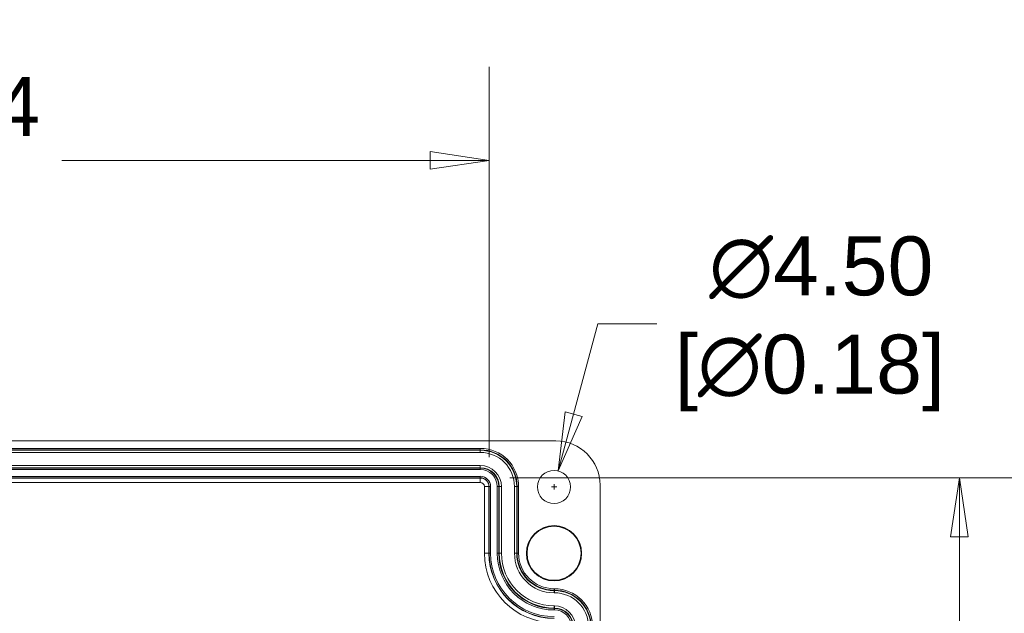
# Model space of a CAD drawing. Header units: millimetres. Extents: x 23 to 1094, y 23 to 840.
# Tile 27 of 44: x 592 to 726, y 448 to 529. Entities that reach past the tile are written whole.
import ezdxf

# ---------------------------------------------------------------- set-up
doc = ezdxf.new("R2010")
doc.units = ezdxf.units.MM
doc.header["$LTSCALE"] = 4
for name, color, linetype, lineweight in [('Dimension (ANSI)', 7, 'Continuous', 9), ('Visible (ANSI)', 7, 'Continuous', 9), ('Visible Narrow (ANSI)', 7, 'Continuous', 9)]:
    doc.layers.add(name, color=color, linetype=linetype, lineweight=lineweight)
doc.styles.add('Note Text (ANSI)', font='arial.ttf')
doc.dimstyles.new('Default - mm (ANSI)', dxfattribs={"dimscale": 4, "dimtxt": 2, "dimasz": 2, "dimexe": 3.175, "dimexo": 1, "dimgap": 0.8, "dimtad": 0, "dimtih": 1, "dimtoh": 1, "dimrnd": 1e-08, "dimzin": 4, "dimdsep": 46, "dimtxsty": 'Note Text (ANSI)', "dimblk": 'Filled-1', "dimcen": 0.09, "dimdle": 10, "dimclrd": 256, "dimclre": 256, "dimclrt": 256, "dimadec": 1, "dimazin": 0, "dimtfac": 1.524, "dimtofl": 0, "dimtmove": 0, "dimatfit": 3, "dimfxl": 1, "dimtolj": 1, "dimtzin": 0, "dimlwd": -1, "dimlwe": -1, "dimarcsym": 0})

# ---------------------------------------------------------------- blocks, each defined once
blk = doc.blocks.new('Filled-1')
at = {"color": 0}
for p, q in [((0, 0), (-1, 0.15)), ((-1, 0.15), (-1, -0.15)), ((-1, 0), (0, 0)), ((-1, -0.15), (0, 0))]:
    blk.add_line(p, q, dxfattribs=at)
at = {"color": 0, "flags": 128}
blk.add_lwpolyline([(-1, -0.15), (0, 0), (-1, 0.15), (-1, -0.15)], dxfattribs=at)
at = {"color": 0}
blk.add_solid([(-1, -0.15), (0, 0), (-1, 0.15), (-1, -0.15)], dxfattribs=at)
blk = doc.blocks.new('*D22')
at = {"layer": 'Defpoints', "color": 0, "transparency": 16777216}
for p in [(654.77, 466.73), (655.77, 330.24), (719.77, 330.24)]:
    blk.add_point(p, dxfattribs=at)
at = {"layer": 'Dimension (ANSI)', "transparency": 16777216}
for p, q in [((658.77, 466.73), (732.47, 466.73)), ((719.77, 458.73), (719.77, 398.45)), ((719.77, 338.24), (719.77, 367.22)), ((659.77, 330.24), (732.47, 330.24))]:
    blk.add_line(p, q, dxfattribs=at)
at = {"layer": 'Dimension (ANSI)', "transparency": 16777216, "xscale": 8, "yscale": 8, "zscale": 8}
for p, rotation in [((719.77, 466.73), 90), ((719.77, 330.24), 270)]:
    blk.add_blockref('Filled-1', p, dxfattribs=dict(at, rotation=rotation))
at = {"layer": 'Dimension (ANSI)', "transparency": 16777216, "char_height": 8, "attachment_point": 5, "style": 'Note Text (ANSI)'}
for s, insert in [('\\A1; 136.49', (719.77, 390.13)), ('\\A1;[5.37]', (719.77, 374.51))]:
    blk.add_mtext(s, dxfattribs=dict(at, insert=insert))
blk = doc.blocks.new('*D23')
at = {"layer": 'Defpoints', "color": 0, "transparency": 16777216}
for p in [(453.52, 509.82), (655.97, 465.54), (453.52, 456.49)]:
    blk.add_point(p, dxfattribs=at)
at = {"layer": 'Dimension (ANSI)', "transparency": 16777216}
for p, q in [((453.52, 460.49), (453.52, 522.52)), ((655.97, 469.54), (655.97, 522.52)), ((461.52, 509.82), (554.83, 509.82)), ((647.97, 509.82), (597.98, 509.82))]:
    blk.add_line(p, q, dxfattribs=at)
at = {"layer": 'Dimension (ANSI)', "transparency": 16777216, "xscale": 8, "yscale": 8, "zscale": 8, "rotation": 180}
blk.add_blockref('Filled-1', (453.52, 509.82), dxfattribs=at)
at = {"layer": 'Dimension (ANSI)', "transparency": 16777216, "xscale": 8, "yscale": 8, "zscale": 8}
blk.add_blockref('Filled-1', (655.97, 509.82), dxfattribs=at)
at = {"layer": 'Dimension (ANSI)', "transparency": 16777216, "char_height": 8, "attachment_point": 5, "style": 'Note Text (ANSI)'}
for s, insert in [('\\A1; 202.44', (576.4, 517.1)), ('\\A1;[7.97]', (576.4, 501.49))]:
    blk.add_mtext(s, dxfattribs=dict(at, insert=insert))
blk = doc.blocks.new('*D29')
at = {"layer": 'Defpoints', "color": 0, "transparency": 16777216}
for p in [(665.35, 467.66), (664.19, 463.31)]:
    blk.add_point(p, dxfattribs=at)
at = {"layer": 'Dimension (ANSI)', "transparency": 16777216}
for p, q in [((670.7, 487.63), (667.42, 475.39)), ((678.7, 487.63), (670.7, 487.63)), ((664.41, 465.49), (665.13, 465.49)), ((664.77, 465.13), (664.77, 465.85))]:
    blk.add_line(p, q, dxfattribs=at)
at = {"layer": 'Dimension (ANSI)', "transparency": 16777216, "xscale": 8, "yscale": 8, "zscale": 8, "rotation": 254.9999999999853}
blk.add_blockref('Filled-1', (665.35, 467.66), dxfattribs=at)
at = {"layer": 'Dimension (ANSI)', "transparency": 16777216, "insert": (699.49, 487.63), "char_height": 8, "attachment_point": 5, "style": 'Note Text (ANSI)'}
blk.add_mtext('\\A1; ∅4.50\\P[∅0.18]', dxfattribs=at)

msp = doc.modelspace()

# ---------------------------------------------------------------- linework, layer by layer
at = {"layer": 'Visible (ANSI)'}
for p, q in [((454.519, 471.737), (665.023, 471.737)), ((671.021, 465.739), (671.021, 331.235))]:
    msp.add_line(p, q, dxfattribs=at)
for centre, radius in [((664.771, 465.487), 2.25), ((664.771, 456.487), 3.75), ((664.771, 456.487), 3.663)]:
    msp.add_circle(centre, radius, dxfattribs=at)
msp.add_ellipse((665.019, 465.735), major_axis=(-4.246, -4.246), ratio=0.999315, start_param=2.3565371, end_param=3.9266482, dxfattribs=at)
at = {"layer": 'Visible Narrow (ANSI)'}
for p, q in [((568.771, 470.732), (654.771, 470.732)), ((654.771, 470.532), (568.771, 470.532)), ((568.771, 470.471), (654.771, 470.471)), ((654.771, 470.732), (654.771, 470.532)), ((654.771, 470.471), (654.771, 470.532)), ((654.771, 470.471), (654.771, 470.171)), ((654.771, 470.171), (568.771, 470.171)), ((568.771, 468.402), (654.771, 468.402)), ((654.771, 468.103), (568.771, 468.103)), ((568.771, 468.042), (654.771, 468.042)), ((654.771, 467.842), (568.771, 467.842)), ((654.771, 468.103), (654.771, 468.402)), ((654.771, 468.103), (654.771, 468.042)), ((654.771, 467.842), (654.771, 468.042)), ((568.771, 466.933), (654.771, 466.933)), ((654.771, 466.733), (568.771, 466.733)), ((568.771, 466.704), (654.771, 466.704)), ((654.771, 466.933), (654.771, 466.733)), ((654.771, 466.704), (654.771, 466.733)), ((654.771, 466.704), (654.771, 466.104)), ((654.771, 466.104), (568.771, 466.104)), ((655.338, 456.487), (655.338, 465.537)), ((655.938, 465.537), (655.338, 465.537)), ((655.938, 465.537), (655.968, 465.537)), ((655.938, 465.537), (655.938, 456.487)), ((655.968, 456.487), (655.968, 465.537)), ((656.168, 465.537), (655.968, 465.537)), ((656.168, 465.537), (656.168, 456.487)), ((657.076, 456.487), (657.076, 465.537)), ((657.076, 465.537), (657.276, 465.537)), ((657.337, 465.537), (657.276, 465.537)), ((657.276, 465.537), (657.276, 456.487)), ((657.337, 456.487), (657.337, 465.537)), ((657.337, 465.537), (657.637, 465.537)), ((657.637, 465.537), (657.637, 456.487)), ((659.405, 456.487), (659.405, 465.537)), ((659.705, 465.537), (659.405, 465.537)), ((659.705, 465.537), (659.766, 465.537)), ((659.705, 465.537), (659.705, 456.487)), ((659.766, 456.487), (659.766, 465.537)), ((659.966, 465.537), (659.766, 465.537)), ((659.966, 465.537), (659.966, 456.487)), ((655.338, 456.487), (655.938, 456.487)), ((655.938, 456.487), (655.968, 456.487)), ((656.168, 456.487), (655.968, 456.487)), ((657.276, 456.487), (657.076, 456.487)), ((657.337, 456.487), (657.276, 456.487)), ((657.337, 456.487), (657.637, 456.487)), ((659.705, 456.487), (659.405, 456.487)), ((659.705, 456.487), (659.766, 456.487)), ((659.966, 456.487), (659.766, 456.487)), ((664.771, 451.682), (664.821, 451.682)), ((664.771, 451.682), (664.771, 451.482)), ((664.821, 451.682), (664.821, 451.482)), ((664.771, 451.421), (664.771, 451.482)), ((664.821, 451.482), (664.771, 451.482)), ((664.771, 451.421), (664.821, 451.421)), ((664.771, 451.421), (664.771, 451.121)), ((664.821, 451.121), (664.771, 451.121)), ((664.821, 451.421), (664.821, 451.482)), ((664.821, 451.121), (664.821, 451.421)), ((664.771, 449.352), (664.821, 449.352)), ((664.771, 449.053), (664.771, 449.352)), ((664.771, 449.053), (664.771, 448.992)), ((664.821, 449.053), (664.771, 449.053)), ((664.771, 448.992), (664.821, 448.992)), ((664.771, 448.992), (664.771, 448.792)), ((664.821, 449.053), (664.821, 449.352)), ((664.821, 449.053), (664.821, 448.992)), ((664.821, 448.992), (664.821, 448.792)), ((664.821, 448.792), (664.771, 448.792))]:
    msp.add_line(p, q, dxfattribs=at)
for centre, radius, start, end in [((654.771, 465.537), 5.195, 0, 90), ((654.771, 465.537), 4.995, 0, 90), ((654.771, 465.537), 4.934, 0, 90), ((654.771, 465.537), 4.634, 0, 90), ((654.771, 465.537), 2.866, 0, 90), ((654.771, 465.537), 2.566, 0, 90), ((654.771, 465.537), 2.505, 0, 90), ((654.771, 465.537), 2.305, 0, 90), ((654.771, 465.537), 1.397, 0, 90), ((654.771, 465.537), 1.197, 0, 90), ((654.771, 465.537), 1.167, 0, 90), ((654.771, 465.537), 0.567, 0, 90), ((664.771, 456.487), 9.433, 180, 270), ((664.771, 456.487), 8.833, 180, 270), ((664.771, 456.487), 8.803, 180, 270), ((664.771, 456.487), 8.603, 180, 270), ((664.771, 456.487), 7.695, 180, 270), ((664.771, 456.487), 7.495, 180, 270), ((664.771, 456.487), 7.434, 180, 270), ((664.771, 456.487), 7.134, 180, 270), ((664.771, 456.487), 5.366, 180, 270), ((664.771, 456.487), 5.066, 180, 270), ((664.771, 456.487), 5.005, 180, 270), ((664.771, 456.487), 4.805, 180, 270), ((664.821, 446.487), 5.195, 0, 90), ((664.821, 446.487), 4.995, 0, 90), ((664.821, 446.487), 4.934, 0, 90), ((664.821, 446.487), 4.634, 0, 90), ((664.821, 446.487), 2.866, 0, 90), ((664.821, 446.487), 2.566, 0, 90), ((664.821, 446.487), 2.505, 0, 90), ((664.821, 446.487), 2.305, 0, 90)]:
    msp.add_arc(centre, radius, start, end, dxfattribs=at)

# ---------------------------------------------------------------- dimensions: what is measured, and where the dimension line sits
at = {"layer": 'Dimension (ANSI)'}
for base, p1, p2, angle, text, override, picture, middle in [((453.524, 509.82), (655.968, 465.537), (453.524, 456.487), 180, ' <>\\X[7.97]', {"dimgap": 0.8, "dimtih": 0, "dimtoh": 0, "dimdec": 2, "dimpost": '\\X', "dimtol": 0, "dimlim": 0, "dimtp": 0, "dimtm": 0, "dimtdec": 2, "dimatfit": 1}, '*D23', (576.402, 509.82)), ((719.771, 330.24), (654.771, 466.733), (655.771, 330.24), 90, ' <>\\X[5.37]', {"dimgap": 0.8, "dimdec": 2, "dimpost": '\\X', "dimtol": 0, "dimlim": 0, "dimtp": 0, "dimtm": 0, "dimtdec": 2, "dimatfit": 1}, '*D22', (719.771, 382.839))]:
    dim = msp.add_linear_dim(base=base, p1=p1, p2=p2, angle=angle, text=text, dimstyle='Default - mm (ANSI)', override=override, dxfattribs=at)
    dim.commit()
    dim.dimension.update_dxf_attribs({"geometry": picture, "text_midpoint": middle, "dimtype": 160})
dim = msp.add_diameter_dim_2p(p1=(664.189, 463.314), p2=(665.353, 467.66), text=' <>\\X[∅0.18]', dimstyle='Default - mm (ANSI)', override={"dimgap": 0.8, "dimdec": 2, "dimlfac": 1, "dimpost": '\\X', "dimtol": 0, "dimlim": 0, "dimtp": 0, "dimtm": 0, "dimtdec": 2}, dxfattribs=at)
dim.commit()
dim.dimension.update_dxf_attribs({"geometry": '*D29', "text_midpoint": (699.489, 487.628), "dimtype": 163})

doc.saveas('drawing.dxf')
